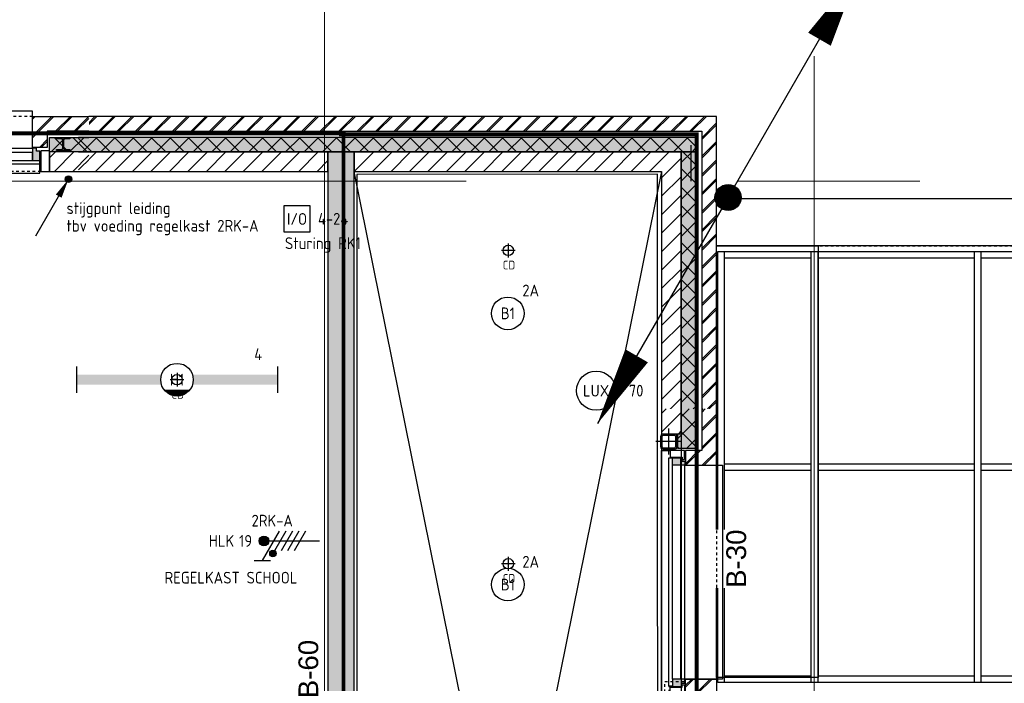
# Model space of a CAD drawing. Header units: millimetres. Extents: x -38032 to 104346, y -31182 to 78566.
# Tile 104 of 213: x 14525 to 22064, y 42548 to 47630. Entities that reach past the tile are written whole.
import ezdxf
from ezdxf.enums import TextEntityAlignment as Align

# ---------------------------------------------------------------- set-up
doc = ezdxf.new("R2010")
doc.units = ezdxf.units.MM
doc.header["$LTSCALE"] = 100
doc.set_wipeout_variables(frame=1)
for name, pattern in [('HIDDEN', [9.525, 6.35, -3.175]), ('HIDDEN2', [4.7625, 3.175, -1.5875]), ('STYLE_01', [0.41664, 0.20828, -0.20836]), ('STYLE_11', [5, 3.888855, -0.416718, 0.277786, -0.416641])]:
    doc.linetypes.add(name, pattern=pattern)
for name, color, linetype in [('AL$1A---_ALGEMEEN', 8, 'Continuous'), ('AL------_MAATV', 200, 'Continuous'), ('AL------_SPARING', 2, 'Continuous'), ('AM$1A---_ARCERING', 8, 'Continuous'), ('AT$1A---_TEKST100', 8, 'Continuous'), ('BOUWKUNDIG', 8, 'Continuous'), ('brandscheiding', 5, 'HIDDEN'), ('EB6511--_ATTRIB', 2, 'Continuous'), ('EL6112--', 3, 'Continuous'), ('EL6121--', 3, 'Continuous'), ('EL6221--', 3, 'Continuous'), ('EL6311--', 3, 'Continuous'), ('EL6311--_meetgegevens LUX-waarden', 3, 'Continuous'), ('EL6511--', 3, 'Continuous'), ('Zonwering', 3, 'Continuous')]:
    doc.layers.add(name, color=color, linetype=linetype)
doc.layers.add('stramien', color=1, linetype='Continuous', lineweight=9)
doc.styles.add('Arial', font='ARIAL.TTF')
doc.styles.add('BURO-018', font='iso.shx', dxfattribs={"height": 90})
doc.styles.add('NORATT', font='isocp.shx')
doc.styles.get("Standard").update_dxf_attribs({"font": 'iso.shx'})
pattern_1 = [(45, (-987935.49, -175784.82), (70.710678, -70.710678), [])]
pattern_2 = [(135, (-987935.49, -175784.82), (70.710678, 70.710678), []), (45, (-987636.15, -176084.16), (70.710678, -70.710678), [])]
pattern_3 = [(135, (0, 0), (70.7107, 70.7107), []), (45, (299.34, -299.34), (70.7107, -70.7107), [])]
pattern_4 = [(45, (0, 0), (70.7107, -70.7107), []), (45, (7.07, -7.07), (70.7107, -70.7107), [])]
pattern_5 = [(45, (0, 0), (70.7107, -70.7107), [])]

# ---------------------------------------------------------------- blocks, each defined once
blk = doc.blocks.new('E00082')
at = {"color": 0, "linetype": 'Continuous'}
for p, q in [((-3, 10.98), (-3, 8.48)), ((-3, 9.73), (1.5, 7.13)), ((0, 9.5), (0, 1)), ((1.5, 6.13), (-1.5, 7.87)), ((1.5, 5.13), (-1.5, 6.87)), ((1.5, 4.13), (-1.5, 5.87)), ((1.5, 3.13), (-1.5, 4.87))]:
    blk.add_line(p, q, dxfattribs=at)
at = {"color": 0, "const_width": 0.75}
blk.add_lwpolyline([(-0.38, 9.5, 1), (0.38, 9.5, 1)], format="xyb", close=True, dxfattribs=at)
at = {"color": 0, "linetype": 'Continuous', "const_width": 0.5}
blk.add_lwpolyline([(-1.68, 8.12, 1), (-2.18, 8.12, 1)], format="xyb", close=True, dxfattribs=at)
at = {"color": 0, "linetype": 'Continuous'}
for centre, radius in [((0, 9.5), 0.75), ((-1.93, 8.12), 0.5)]:
    blk.add_circle(centre, radius, dxfattribs=at)
at = {"color": 0, "linetype": 'Continuous', "style": 'BURO-018'}
for tag, p in [('E_GKAST', (0, 16)), ('E_GROEP', (0, 13)), ('E_SGROEP', (4.5, 13))]:
    blk.add_attdef(tag, text='', height=1.8, dxfattribs=at).set_placement(p, align=Align.MIDDLE)
at = {"color": 0, "linetype": 'Continuous', "style": 'BURO-018', "flags": 1}
for tag, p in [('E_VERMCODE', (13, 13)), ('E_MATCODE', (0, 0))]:
    blk.add_attdef(tag, text='', height=1.8, dxfattribs=at).set_placement(p, align=Align.MIDDLE)
blk = doc.blocks.new('1115B6WD')
at = {"color": 0, "linetype": 'Continuous'}
for p, q in [((1.88, -1.65), (-1.88, -1.65)), ((1.68, -1.85), (-1.68, -1.85)), ((1.43, -2.05), (-1.43, -2.05)), ((1.09, -2.25), (-1.09, -2.25)), ((0.5, -2.45), (-0.5, -2.45))]:
    blk.add_line(p, q, dxfattribs=at)
blk = doc.blocks.new('1115B61540-WD2')
at = {"color": 0}
for p, q in [((-15.4, 2), (-15.4, -2)), ((15.4, 2), (15.4, -2))]:
    blk.add_line(p, q, dxfattribs=at)
at = {"color": 0, "linetype": 'Continuous'}
blk.add_circle((0, 0), 2.5, dxfattribs=at)
at = {"color": 0}
for points in [[(-2.5, 0.75), (-15.4, 0.75), (-2.5, -0.75), (-15.4, -0.75)], [(2.5, 0.75), (15.4, 0.75), (2.5, -0.75), (15.4, -0.75)]]:
    blk.add_solid(points, dxfattribs=at)
at = {"color": 0, "zscale": 100}
blk.add_blockref('1115B6WD', (0, 0), dxfattribs=at)
at = {"color": 0, "linetype": 'Continuous', "style": 'BURO-018'}
for tag, p in [('E_GKAST', (0, 8)), ('E_GROEP', (0, 5)), ('E_SGROEP', (4.5, 5)), ('E_ARMCODE', (0, 0)), ('E_SLET', (4.5, -3))]:
    blk.add_attdef(tag, text='', height=1.8, dxfattribs=at).set_placement(p, align=Align.MIDDLE)
blk = doc.blocks.new('E00170')
at = {"color": 0, "linetype": 'Continuous'}
for q in [(5, 8.66), (-5, -8.66)]:
    blk.add_line((0, 0), q, dxfattribs=at)
for points in [[(5, 8.66, 0, 1, 0), (3.5, 6.062, 1, 1, 0)], [(-5, -8.66, 0, 1, 0), (-3.5, -6.062, 1, 1, 0)]]:
    blk.add_lwpolyline(points, format="xyseb", dxfattribs=at)
at = {"color": 0, "const_width": 0.5}
blk.add_lwpolyline([(-0.25, 0, 1), (0.25, 0, 1)], format="xyb", close=True, dxfattribs=at)
at = {"color": 0, "linetype": 'Continuous'}
blk.add_circle((0, 0), 0.5, dxfattribs=at)
blk = doc.blocks.new('Centraaldoos')
at = {"color": 1, "linetype": 'Continuous'}
for p, q in [((-2, 0), (2, 0)), ((0, -2), (0, 2))]:
    blk.add_line(p, q, dxfattribs=at)
at = {"color": 0, "linetype": 'Continuous'}
blk.add_circle((0, 0), 1.5, dxfattribs=at)
at = {"color": 0, "linetype": 'Continuous', "style": 'BURO-018'}
blk.add_attdef('AL_POSNR', text='', height=1.8, dxfattribs=at).set_placement((0, 3), align=Align.CENTER)
at = {"color": 0, "linetype": 'Continuous', "style": 'BURO-018', "flags": 1}
blk.add_attdef('AL_OMS', (0, 0), '', height=1.8, dxfattribs=at)
at = {"layer": 'AL------_MAATV', "style": 'BURO-018'}
blk.add_text('CD', height=2.531, rotation=180, dxfattribs=at).set_placement((1.61, 5.48))
blk = doc.blocks.new('E00427')
at = {"color": 0, "linetype": 'Continuous'}
blk.add_line((-5, -8.66), (0, 0), dxfattribs=at)
blk.add_lwpolyline([(0, 0, 0, 1, 0), (-1.5, -2.6, 1, 1, 0)], format="xyseb", dxfattribs=at)
at = {"color": 0, "const_width": 0.5}
blk.add_lwpolyline([(-0.25, 0, 1), (0.25, 0, 1)], format="xyb", close=True, dxfattribs=at)
at = {"color": 0, "linetype": 'Continuous'}
blk.add_circle((0, 0), 0.5, dxfattribs=at)
blk = doc.blocks.new('1115B3A')
at = {"color": 0, "linetype": 'Continuous'}
blk.add_circle((0, 0), 2.5, dxfattribs=at)
at = {"color": 0, "linetype": 'Continuous', "style": 'BURO-018'}
for tag, p in [('E_GKAST', (0, 8)), ('E_GROEP', (0, 5)), ('E_SGROEP', (4.5, 5)), ('E_ARMCODE', (0, 0)), ('E_SLET', (4.5, -1))]:
    blk.add_attdef(tag, text='', height=1.8, dxfattribs=at).set_placement(p, align=Align.MIDDLE)
blk = doc.blocks.new('Group-16')
at = {"layer": 'AL$1A---_ALGEMEEN', "color": 0}
for p, q in [((-36920, 6250.3), (-39276, 17895)), ((-36921, 17895), (-39276, 6271))]:
    blk.add_line(p, q, dxfattribs=at)
blk.add_lwpolyline([(-39276, 17895), (-36921, 17895), (-36921, 6271), (-39276, 6271)], close=True, dxfattribs=at)
blk = doc.blocks.new('Group-38')
at = {"color": 0}
for points in [[(-36491, 17280), (-13180, 17280), (-13180, 17230), (-36491, 17230)], [(-36441, 15655), (-13230, 15655), (-13230, 15605), (-36441, 15605)], [(-36491, 14030), (-13180, 14030), (-13180, 13980), (-36491, 13980)]]:
    blk.add_wipeout(points, dxfattribs=at).dxf.layer = 'AL$1A---_ALGEMEEN'
at = {"layer": 'AL$1A---_ALGEMEEN', "color": 0}
for points in [[(-36491, 17280), (-13180, 17280), (-13180, 17230), (-36491, 17230)], [(-36441, 15655), (-13230, 15655), (-13230, 15605), (-36441, 15605)], [(-36491, 14030), (-13180, 14030), (-13180, 13980), (-36491, 13980)]]:
    blk.add_lwpolyline(points, close=True, dxfattribs=at)
at = {"color": 0}
for points in [[(-36491, 17280), (-36441, 17280), (-36441, 13980), (-36491, 13980)], [(-35776, 17280), (-35726, 17280), (-35726, 13980), (-35776, 13980)], [(-34526, 17280), (-34476, 17280), (-34476, 13980), (-34526, 13980)]]:
    blk.add_wipeout(points, dxfattribs=at).dxf.layer = 'AL$1A---_ALGEMEEN'
at = {"layer": 'AL$1A---_ALGEMEEN', "color": 0}
for points in [[(-36491, 17280), (-36441, 17280), (-36441, 13980), (-36491, 13980)], [(-35776, 17280), (-35726, 17280), (-35726, 13980), (-35776, 13980)], [(-34526, 17280), (-34476, 17280), (-34476, 13980), (-34526, 13980)]]:
    blk.add_lwpolyline(points, close=True, dxfattribs=at)
blk = doc.blocks.new('Group-42')
at = {"layer": 'AL$1A---_ALGEMEEN', "color": 0, "linetype": 'STYLE_01'}
blk.add_lwpolyline([(-36501, 17325), (17499, 17325), (17499, -2675), (-36501, -2675)], close=True, dxfattribs=at)
at = {"layer": 'AL$1A---_ALGEMEEN', "color": 0}
blk.add_blockref('Group-38', (0, 0), dxfattribs=at)
blk = doc.blocks.new('65-B60')
at = {"layer": 'AT$1A---_TEKST100', "insert": (-215.5, 80.6), "char_height": 151.525, "attachment_point": 1, "line_spacing_factor": 0.967741, "style": 'Arial'}
blk.add_mtext('{\\C256;\\lB-60}', dxfattribs=at)
blk = doc.blocks.new('txt- B-30')
at = {"color": 0}
blk.add_wipeout([(-223.5, -118.5), (223.5, -118.5), (223.5, 124.9), (-223.5, 124.9)], dxfattribs=at).dxf.layer = 'AL$1A---_ALGEMEEN'
at = {"layer": 'AT$1A---_TEKST100', "insert": (0, -112.2), "char_height": 151.525, "attachment_point": 8, "line_spacing_factor": 0.967741, "style": 'Arial'}
blk.add_mtext('{\\C256;\\lB-30}', dxfattribs=at)
blk = doc.blocks.new('st.k-120x120')
at = {"layer": 'AM$1A---_ARCERING', "linetype": 'Continuous', "lineweight": 0}
h = blk.add_hatch(color=256, dxfattribs=at)
edge = h.paths.add_edge_path()
edge.add_line((-40, -60), (40, -60))
edge.add_arc((40, -40), 20, 270, 360)
edge.add_line((60, -40), (60, 40))
edge.add_arc((40, 40), 20, 0, 90)
edge.add_line((40, 60), (-40, 60))
edge.add_arc((-40, 40), 20, 90, 180)
edge.add_line((-60, 40), (-60, -40))
edge.add_arc((-40, -40), 20, 180, 270)
edge = h.paths.add_edge_path(flags=16)
edge.add_line((-40, -50), (40, -50))
edge.add_arc((40, -40), 10, 270, 360)
edge.add_line((50, -40), (50, 40))
edge.add_arc((40, 40), 10, 0, 90)
edge.add_line((40, 50), (-40, 50))
edge.add_arc((-40, 40), 10, 90, 180)
edge.add_line((-50, 40), (-50, -40))
edge.add_arc((-40, -40), 10, 180, 270)
at = {"layer": 'AL$1A---_ALGEMEEN', "color": 0}
for p, q in [((0, 100), (0, -100)), ((-100, 0), (100, 0))]:
    blk.add_line(p, q, dxfattribs=at)
at = {"layer": 'AL$1A---_ALGEMEEN', "color": 0, "flags": 128}
blk.add_lwpolyline([(-40, -60), (40, -60, 0.414214), (60, -40), (60, 40, 0.414214), (40, 60), (-40, 60, 0.414214), (-60, 40), (-60, -40, 0.414214), (-40, -60, 0.414214)], format="xyb", dxfattribs=at)
blk.add_lwpolyline([(-40, -50), (40, -50, 0.414214), (50, -40), (50, 40, 0.414214), (40, 50), (-40, 50, 0.414214), (-50, 40), (-50, -40, 0.414214)], format="xyb", close=True, dxfattribs=at)
blk = doc.blocks.new('zijdetail kozijn midden')
at = {"color": 0}
blk.add_wipeout([(113, -117), (63, -117), (63, -25), (44, -25), (44, -7), (113, -7), (113, -25), (113, -57), (113, -71.9)], dxfattribs=at).dxf.layer = 'AL$1A---_ALGEMEEN'
at = {"layer": 'AM$1A---_ARCERING', "linetype": 'Continuous', "lineweight": 0}
blk.add_hatch(color=256, dxfattribs=at).paths.add_polyline_path([(54.2, -100), (54.2, -128), (56, -128), (56, -28), (31, -28), (31, -5), (0, -5), (0, -100), (22, -100)])
at = {"layer": 'AL$1A---_ALGEMEEN', "color": 0}
for points in [[(54.2, -100), (54.2, -128), (56, -128), (56, -28), (31, -28), (31, -5), (0, -5), (0, -100), (22, -100)], [(113, -117), (63, -117), (63, -25), (44, -25), (44, -7), (113, -7), (113, -25), (113, -57), (113, -71.9)]]:
    blk.add_lwpolyline(points, close=True, dxfattribs=at)
blk = doc.blocks.new('31x_alu-1e-mk125a-p')
at = {"layer": 'AM$1A---_ARCERING', "linetype": 'Continuous', "lineweight": 0}
for points in [[(-160, 1767), (-270, 1767), (-295, 1767), (-295, 1878.5), (-270, 1878.5), (-270, 2068.5), (-160, 2068.5)], [(-270, -241.5), (-295, -241.5), (-295, -130), (-270, -130), (-160, -130), (-160, -431.5), (-270, -431.5)]]:
    blk.add_hatch(color=256, dxfattribs=at).paths.add_polyline_path(points)
at = {"layer": 'AM$1A---_ARCERING', "linetype": 'Continuous', "lineweight": 5}
h = blk.add_hatch(dxfattribs=at)
h.set_pattern_fill('ISOLATIE', color=256, style=0, pattern_type=2)
h.set_pattern_definition(pattern_3)
h.paths.add_polyline_path([(-160, 1767), (-270, 1767), (-295, 1767), (-295, 1878.5), (-270, 1878.5), (-270, 2068.5), (-160, 2068.5)])
h = blk.add_hatch(dxfattribs=at)
h.set_pattern_fill('ISOLATIE', color=256, style=0, pattern_type=2)
h.set_pattern_definition(pattern_3)
h.paths.add_polyline_path([(-270, -241.5), (-295, -241.5), (-295, -130), (-270, -130), (-160, -130), (-160, -431.5), (-270, -431.5)])
at = {"layer": 'AL$1A---_ALGEMEEN', "color": 0}
for p, q in [((-160, 2068.5), (-160, 1767)), ((-420, -113), (-420, 1750)), ((-420, 1750), (-355, 1750)), ((-355, -113), (-420, -113)), ((-270, -431.5), (-270, -241.5))]:
    blk.add_line(p, q, dxfattribs=at)
at = {"layer": 'AL$1A---_ALGEMEEN', "color": 0, "flags": 128}
for points in [[(-160, 1767), (-270, 1767), (-295, 1767), (-295, 1878.5), (-270, 1878.5), (-270, 2068.5)], [(-270, -241.5), (-295, -241.5), (-295, -130), (-270, -130), (-160, -130), (-160, -431.5)]]:
    blk.add_lwpolyline(points, dxfattribs=at)
at = {"layer": 'AL$1A---_ALGEMEEN', "color": 0}
for points in [[(-276, 1705), (-276, 0), (-338, 0), (-338, 1705)], [(-243, 1637), (45, 1637), (45, 0), (-243, 0)]]:
    blk.add_lwpolyline(points, close=True, dxfattribs=at)
at = {"color": 0}
for points in [[(-238, 1637), (0, 1637), (0, 2068.5), (-113, 2068.5), (-113, 1750), (-238, 1750)], [(-238, 0), (0, 0), (0, -431.5), (-113, -431.5), (-113, -113), (-238, -113)]]:
    blk.add_wipeout(points, dxfattribs=at).dxf.layer = 'AL$1A---_ALGEMEEN'
at = {"layer": 'AM$1A---_ARCERING', "linetype": 'Continuous', "lineweight": 5}
h = blk.add_hatch(dxfattribs=at)
h.set_pattern_fill('BAKSTEEN', color=256, style=0, pattern_type=2)
h.set_pattern_definition(pattern_4)
h.paths.add_polyline_path([(-238, 1637), (0, 1637), (0, 2068.5), (-113, 2068.5), (-113, 1750), (-238, 1750)])
h = blk.add_hatch(dxfattribs=at)
h.set_pattern_fill('BAKSTEEN', color=256, style=0, pattern_type=2)
h.set_pattern_definition(pattern_4)
h.paths.add_polyline_path([(-238, 0), (0, 0), (0, -431.5), (-113, -431.5), (-113, -113), (-238, -113)])
at = {"layer": 'AL$1A---_ALGEMEEN', "color": 0, "linetype": 'STYLE_01'}
blk.add_line((0, 1637), (0, 0), dxfattribs=at)
at = {"layer": 'AL$1A---_ALGEMEEN', "color": 0, "flags": 128}
for points in [[(-238, 1637), (0, 1637), (0, 2068.5)], [(-113, 2068.5), (-113, 1750), (-238, 1750), (-238, 1637)], [(-238, 0), (0, 0), (0, -431.5)], [(-113, -431.5), (-113, -113), (-238, -113), (-238, 0)]]:
    blk.add_lwpolyline(points, dxfattribs=at)
at = {"color": 0}
for points in [[(-270, 1878.5), (-270, 2068.5), (-420, 2068.5), (-420, 1878.5)], [(-270, -241.5), (-270, -431.5), (-420, -431.5), (-420, -241.5)]]:
    blk.add_wipeout(points, dxfattribs=at).dxf.layer = 'AL$1A---_ALGEMEEN'
at = {"layer": 'AM$1A---_ARCERING', "linetype": 'Continuous', "lineweight": 5}
h = blk.add_hatch(dxfattribs=at)
h.set_pattern_fill('KALKZANDSTEEN', color=256, style=0, pattern_type=2)
h.set_pattern_definition(pattern_5)
h.paths.add_polyline_path([(-270, 1878.5), (-270, 2068.5), (-420, 2068.5), (-420, 1878.5)])
h = blk.add_hatch(dxfattribs=at)
h.set_pattern_fill('KALKZANDSTEEN', color=256, style=0, pattern_type=2)
h.set_pattern_definition(pattern_5)
h.paths.add_polyline_path([(-270, -241.5), (-270, -431.5), (-420, -431.5), (-420, -241.5)])
at = {"layer": 'AL$1A---_ALGEMEEN', "color": 0}
for p, q in [((-270, 1878.5), (-270, 2068.5)), ((-270, -241.5), (-270, -431.5))]:
    blk.add_line(p, q, dxfattribs=at)
at = {"layer": 'AL$1A---_ALGEMEEN', "color": 0, "flags": 128}
for points in [[(-420, 2068.5), (-420, 1878.5), (-270, 1878.5)], [(-420, -431.5), (-420, -241.5), (-270, -241.5)]]:
    blk.add_lwpolyline(points, dxfattribs=at)
at = {"layer": 'AL$1A---_ALGEMEEN', "color": 0, "xscale": -1, "rotation": 270}
blk.add_blockref('st.k-120x120', (-365, 1818.5), dxfattribs=at)
at = {"layer": 'AL$1A---_ALGEMEEN', "color": 0, "rotation": 270}
blk.add_blockref('st.k-120x120', (-365, -181.5), dxfattribs=at)
blk.add_blockref('zijdetail kozijn midden', (-238, 0), dxfattribs=at)
at = {"layer": 'AL$1A---_ALGEMEEN', "color": 0}
for p, q in [((-366, -54.2), (-366, 1691.2)), ((-243, 0), (-243, 1637))]:
    blk.add_line(p, q, dxfattribs=at)
at = {"layer": 'AL$1A---_ALGEMEEN', "color": 0, "xscale": -1, "rotation": 270}
blk.add_blockref('zijdetail kozijn midden', (-238, 1637), dxfattribs=at)
at = {"layer": 'AL$1A---_ALGEMEEN', "color": 0}
blk.add_line((-270, 2068.5), (-270, -431.5), dxfattribs=at)
blk = doc.blocks.new('zijdetail kozijn 2kops')
at = {"color": 0}
blk.add_wipeout([(-63, 420), (-130, 420), (-130, 262), (-63, 262)], dxfattribs=at).dxf.layer = 'AL$1A---_ALGEMEEN'
at = {"layer": 'AM$1A---_ARCERING', "linetype": 'Continuous', "lineweight": 0}
blk.add_hatch(color=256, dxfattribs=at).paths.add_polyline_path([(-54.2, 338), (-54.2, 366), (-56, 366), (-56, 266), (-31, 266), (-31, 243), (0, 243), (0, 338), (-22, 338)])
at = {"layer": 'AL$1A---_ALGEMEEN', "color": 0}
for points in [[(-63, 420), (-130, 420), (-130, 262), (-63, 262)], [(-54.2, 338), (-54.2, 366), (-56, 366), (-56, 266), (-31, 266), (-31, 243), (0, 243), (0, 338), (-22, 338)]]:
    blk.add_lwpolyline(points, close=True, dxfattribs=at)
blk = doc.blocks.new('HEA 100')
at = {"layer": 'AM$1A---_ARCERING', "linetype": 'Continuous', "lineweight": 0}
h = blk.add_hatch(color=256, dxfattribs=at)
edge = h.paths.add_edge_path()
edge.add_arc((14.5, -28), 12, 180, 270)
edge.add_line((14.5, -40), (50, -40))
edge.add_line((50, -40), (50, -48))
edge.add_line((50, -48), (-50, -48))
edge.add_line((-50, -48), (-50, -40))
edge.add_line((-50, -40), (-14.5, -40))
edge.add_arc((-14.5, -28), 12, 270, 360)
edge.add_line((-2.5, -28), (-2.5, 28))
edge.add_arc((-14.5, 28), 12, 0, 90)
edge.add_line((-14.5, 40), (-50, 40))
edge.add_line((-50, 40), (-50, 48))
edge.add_line((-50, 48), (50, 48))
edge.add_line((50, 48), (50, 40))
edge.add_line((50, 40), (14.5, 40))
edge.add_arc((14.5, 28), 12, 90, 180)
edge.add_line((2.5, 28), (2.5, -28))
at = {"layer": 'AL$1A---_ALGEMEEN', "color": 0, "flags": 128}
blk.add_lwpolyline([(2.5, -28, 0.414214), (14.5, -40), (50, -40), (50, -48), (-50, -48), (-50, -40), (-14.5, -40, 0.414214), (-2.5, -28), (-2.5, 28, 0.414214), (-14.5, 40), (-50, 40), (-50, 48), (50, 48), (50, 40), (14.5, 40, 0.414214), (2.5, 28)], format="xyb", close=True, dxfattribs=at)
blk = doc.blocks.new('31x_alu-2e-mk106a1-p')
at = {"layer": 'AM$1A---_ARCERING', "linetype": 'Continuous', "lineweight": 0}
for points in [[(-270, 1767), (-160, 1767), (-160, 2068.5), (-270, 2068.5)], [(-270, -130), (-160, -130), (-160, -431.5), (-270, -431.5)]]:
    blk.add_hatch(color=256, dxfattribs=at).paths.add_polyline_path(points)
at = {"layer": 'AM$1A---_ARCERING', "linetype": 'Continuous', "lineweight": 5}
h = blk.add_hatch(dxfattribs=at)
h.set_pattern_fill('ISOLATIE', color=256, style=0, pattern_type=2)
h.set_pattern_definition(pattern_3)
h.paths.add_polyline_path([(-270, 1767), (-160, 1767), (-160, 2068.5), (-270, 2068.5)])
h = blk.add_hatch(dxfattribs=at)
h.set_pattern_fill('ISOLATIE', color=256, style=0, pattern_type=2)
h.set_pattern_definition(pattern_3)
h.paths.add_polyline_path([(-270, -130), (-160, -130), (-160, -431.5), (-270, -431.5)])
at = {"layer": 'AL$1A---_ALGEMEEN', "color": 0}
for p, q in [((-270, 2068.5), (-270, 1767)), ((-270, -431.5), (-270, -130))]:
    blk.add_line(p, q, dxfattribs=at)
at = {"layer": 'AL$1A---_ALGEMEEN', "color": 0, "linetype": 'STYLE_01'}
blk.add_line((0, 1637), (0, 0), dxfattribs=at)
at = {"layer": 'AL$1A---_ALGEMEEN', "color": 0, "flags": 128}
for points in [[(-270, 1767), (-160, 1767), (-160, 2068.5)], [(-270, -130), (-160, -130), (-160, -431.5)]]:
    blk.add_lwpolyline(points, dxfattribs=at)
at = {"color": 0}
blk.add_wipeout([(-276, 1637), (-276, 0), (-338, 0), (-338, 1637)], dxfattribs=at).dxf.layer = 'AL$1A---_ALGEMEEN'
at = {"layer": 'AL$1A---_ALGEMEEN', "color": 0}
blk.add_lwpolyline([(-276, 1637), (-276, 0), (-338, 0), (-338, 1637)], close=True, dxfattribs=at)
at = {"layer": 'AL$1A---_ALGEMEEN', "color": 0, "xscale": -1, "rotation": 90}
blk.add_blockref('zijdetail kozijn 2kops', (0, 1637), dxfattribs=at)
at = {"layer": 'AL$1A---_ALGEMEEN', "color": 0, "linetype": 'STYLE_01'}
blk.add_line((-420, 1700), (-420, -63), dxfattribs=at)
at = {"layer": 'AL$1A---_ALGEMEEN', "color": 0}
for points in [[(-435, 1693), (-366, 1693), (-366, -56), (-435, -56)], [(-243, 1637), (40, 1637), (40, 0), (-243, 0)]]:
    blk.add_lwpolyline(points, close=True, dxfattribs=at)
at = {"color": 0}
for points in [[(-238, 1750), (-238, 1637), (0, 1637), (0, 2068.5), (-113, 2068.5), (-113, 1750)], [(-238, -113), (-238, 0), (0, 0), (0, -431.5), (-113, -431.5), (-113, -113)]]:
    blk.add_wipeout(points, dxfattribs=at).dxf.layer = 'AL$1A---_ALGEMEEN'
at = {"layer": 'AM$1A---_ARCERING', "linetype": 'Continuous', "lineweight": 5}
h = blk.add_hatch(dxfattribs=at)
h.set_pattern_fill('BAKSTEEN', color=256, style=0, pattern_type=2)
h.set_pattern_definition(pattern_4)
h.paths.add_polyline_path([(-238, 1750), (-238, 1637), (0, 1637), (0, 2068.5), (-113, 2068.5), (-113, 1750)])
h = blk.add_hatch(dxfattribs=at)
h.set_pattern_fill('BAKSTEEN', color=256, style=0, pattern_type=2)
h.set_pattern_definition(pattern_4)
h.paths.add_polyline_path([(-238, -113), (-238, 0), (0, 0), (0, -431.5), (-113, -431.5), (-113, -113)])
at = {"layer": 'AL$1A---_ALGEMEEN', "color": 0, "flags": 128}
for points in [[(-238, 1750), (-238, 1637), (0, 1637), (0, 2068.5)], [(-113, 2068.5), (-113, 1750), (-238, 1750)], [(-238, -113), (-238, 0), (0, 0), (0, -431.5)], [(-113, -431.5), (-113, -113), (-238, -113)]]:
    blk.add_lwpolyline(points, dxfattribs=at)
at = {"layer": 'AL$1A---_ALGEMEEN', "color": 0, "xscale": -1, "rotation": 90}
blk.add_blockref('HEA 100', (-212, 1872), dxfattribs=at)
at = {"layer": 'AL$1A---_ALGEMEEN', "color": 0, "rotation": 90}
blk.add_blockref('HEA 100', (-212, -235), dxfattribs=at)
at = {"color": 0}
for points in [[(-420, 2068.5), (-270, 2068.5), (-270, 2003.6), (-270, 1767), (-420, 1767), (-420, 1969.8)], [(-420, -431.5), (-270, -431.5), (-270, -366.6), (-270, -130), (-420, -130), (-420, -332.8)]]:
    blk.add_wipeout(points, dxfattribs=at).dxf.layer = 'AL$1A---_ALGEMEEN'
at = {"layer": 'AM$1A---_ARCERING', "linetype": 'Continuous', "lineweight": 5}
h = blk.add_hatch(dxfattribs=at)
h.set_pattern_fill('KALKZANDSTEEN', color=256, style=0, pattern_type=2)
h.set_pattern_definition(pattern_5)
h.paths.add_polyline_path([(-420, 2068.5), (-270, 2068.5), (-270, 2003.6), (-270, 1767), (-420, 1767), (-420, 1969.8)])
h = blk.add_hatch(dxfattribs=at)
h.set_pattern_fill('KALKZANDSTEEN', color=256, style=0, pattern_type=2)
h.set_pattern_definition(pattern_5)
h.paths.add_polyline_path([(-420, -431.5), (-270, -431.5), (-270, -366.6), (-270, -130), (-420, -130), (-420, -332.8)])
at = {"layer": 'AL$1A---_ALGEMEEN', "color": 0, "flags": 128}
for points in [[(-270, 2068.5), (-270, 2003.6), (-270, 1767), (-420, 1767), (-420, 1969.8), (-420, 2068.5)], [(-270, -431.5), (-270, -366.6), (-270, -130), (-420, -130), (-420, -332.8), (-420, -431.5)]]:
    blk.add_lwpolyline(points, dxfattribs=at)
at = {"layer": 'AL$1A---_ALGEMEEN', "color": 0, "rotation": 90}
blk.add_blockref('zijdetail kozijn 2kops', (0, 0), dxfattribs=at)
blk = doc.blocks.new('31x_alu-2e-mk106a4-p')
at = {"layer": 'AM$1A---_ARCERING', "linetype": 'Continuous', "lineweight": 0}
blk.add_hatch(color=256, dxfattribs=at).paths.add_polyline_path([(-270, 2068.5), (-160, 2068.5), (-160, 1767), (-270, 1767)])
at = {"layer": 'AM$1A---_ARCERING', "linetype": 'Continuous', "lineweight": 5}
h = blk.add_hatch(dxfattribs=at)
h.set_pattern_fill('ISOLATIE', color=256, style=0, pattern_type=2)
h.set_pattern_definition(pattern_3)
h.paths.add_polyline_path([(-270, 2068.5), (-160, 2068.5), (-160, 1767), (-270, 1767)])
at = {"layer": 'AL$1A---_ALGEMEEN', "color": 0, "linetype": 'STYLE_01'}
blk.add_line((0, 1637), (0, 0), dxfattribs=at)
at = {"layer": 'AL$1A---_ALGEMEEN', "color": 0, "flags": 128}
blk.add_lwpolyline([(-160, 2068.5), (-160, 1767), (-270, 1767), (-270, 2068.5)], dxfattribs=at)
at = {"color": 0}
blk.add_wipeout([(-276, 1683), (-276, 0), (-338, 0), (-338, 1683)], dxfattribs=at).dxf.layer = 'AL$1A---_ALGEMEEN'
at = {"layer": 'AL$1A---_ALGEMEEN', "color": 0}
blk.add_lwpolyline([(-276, 1683), (-276, 0), (-338, 0), (-338, 1683)], close=True, dxfattribs=at)
at = {"layer": 'AL$1A---_ALGEMEEN', "color": 0, "rotation": 90}
blk.add_blockref('zijdetail kozijn 2kops', (0, 0), dxfattribs=at)
at = {"layer": 'AM$1A---_ARCERING', "linetype": 'Continuous', "lineweight": 0}
blk.add_hatch(color=256, dxfattribs=at).paths.add_polyline_path([(-270, -130), (-160, -130), (-160, -431.5), (-270, -431.5)])
at = {"layer": 'AM$1A---_ARCERING', "linetype": 'Continuous', "lineweight": 5}
h = blk.add_hatch(dxfattribs=at)
h.set_pattern_fill('ISOLATIE', color=256, style=0, pattern_type=2)
h.set_pattern_definition(pattern_3)
h.paths.add_polyline_path([(-270, -130), (-160, -130), (-160, -431.5), (-270, -431.5)])
at = {"layer": 'AL$1A---_ALGEMEEN', "color": 0, "linetype": 'STYLE_01'}
blk.add_line((-420, 1700), (-420, -63), dxfattribs=at)
at = {"layer": 'AL$1A---_ALGEMEEN', "color": 0}
blk.add_line((-270, -431.5), (-270, -130), dxfattribs=at)
for points in [[(-435, 1693), (-366, 1693), (-366, -56), (-435, -56)], [(-243, 1637), (40, 1637), (40, 0), (-243, 0)]]:
    blk.add_lwpolyline(points, close=True, dxfattribs=at)
at = {"layer": 'AL$1A---_ALGEMEEN', "color": 0, "flags": 128}
blk.add_lwpolyline([(-270, -130), (-160, -130), (-160, -431.5)], dxfattribs=at)
at = {"color": 0}
for points in [[(-238, 1750), (-238, 1637), (0, 1637), (0, 2068.5), (-113, 2068.5), (-113, 1750)], [(-238, -113), (-238, 0), (0, 0), (0, -431.5), (-113, -431.5), (-113, -113)]]:
    blk.add_wipeout(points, dxfattribs=at).dxf.layer = 'AL$1A---_ALGEMEEN'
at = {"layer": 'AM$1A---_ARCERING', "linetype": 'Continuous', "lineweight": 5}
h = blk.add_hatch(dxfattribs=at)
h.set_pattern_fill('BAKSTEEN', color=256, style=0, pattern_type=2)
h.set_pattern_definition(pattern_4)
h.paths.add_polyline_path([(-238, 1750), (-238, 1637), (0, 1637), (0, 2068.5), (-113, 2068.5), (-113, 1750)])
h = blk.add_hatch(dxfattribs=at)
h.set_pattern_fill('BAKSTEEN', color=256, style=0, pattern_type=2)
h.set_pattern_definition(pattern_4)
h.paths.add_polyline_path([(-238, -113), (-238, 0), (0, 0), (0, -431.5), (-113, -431.5), (-113, -113)])
at = {"layer": 'AL$1A---_ALGEMEEN', "color": 0, "flags": 128}
for points in [[(-238, 1750), (-238, 1637), (0, 1637), (0, 2068.5)], [(-113, 2068.5), (-113, 1750), (-238, 1750)], [(-238, -113), (-238, 0), (0, 0), (0, -431.5)], [(-113, -431.5), (-113, -113), (-238, -113)]]:
    blk.add_lwpolyline(points, dxfattribs=at)
at = {"layer": 'AL$1A---_ALGEMEEN', "color": 0, "xscale": -1, "rotation": 90}
blk.add_blockref('HEA 100', (-212, 1872), dxfattribs=at)
at = {"color": 0}
for points in [[(-420, 2068.5), (-270, 2068.5), (-270, 2003.6), (-270, 1767), (-420, 1767), (-420, 1969.8)], [(-420, -431.5), (-270, -431.5), (-270, -366.6), (-270, -130), (-420, -130), (-420, -332.8)]]:
    blk.add_wipeout(points, dxfattribs=at).dxf.layer = 'AL$1A---_ALGEMEEN'
at = {"layer": 'AM$1A---_ARCERING', "linetype": 'Continuous', "lineweight": 5}
h = blk.add_hatch(dxfattribs=at)
h.set_pattern_fill('KALKZANDSTEEN', color=256, style=0, pattern_type=2)
h.set_pattern_definition(pattern_5)
h.paths.add_polyline_path([(-420, 2068.5), (-270, 2068.5), (-270, 2003.6), (-270, 1767), (-420, 1767), (-420, 1969.8)])
h = blk.add_hatch(dxfattribs=at)
h.set_pattern_fill('KALKZANDSTEEN', color=256, style=0, pattern_type=2)
h.set_pattern_definition(pattern_5)
h.paths.add_polyline_path([(-420, -431.5), (-270, -431.5), (-270, -366.6), (-270, -130), (-420, -130), (-420, -332.8)])
at = {"layer": 'AL$1A---_ALGEMEEN', "color": 0, "flags": 128}
for points in [[(-270, 2068.5), (-270, 2003.6), (-270, 1767), (-420, 1767), (-420, 1969.8), (-420, 2068.5)], [(-270, -431.5), (-270, -366.6), (-270, -130), (-420, -130), (-420, -332.8), (-420, -431.5)]]:
    blk.add_lwpolyline(points, dxfattribs=at)
at = {"layer": 'AL$1A---_ALGEMEEN', "color": 0, "xscale": -1, "rotation": 90}
blk.add_blockref('zijdetail kozijn 2kops', (0, 1637), dxfattribs=at)
blk = doc.blocks.new('Group-121')
at = {"layer": 'AL$1A---_ALGEMEEN', "color": 0, "xscale": -1, "rotation": 270}
blk.add_blockref('31x_alu-2e-mk106a1-p', (-43375, 18315), dxfattribs=at)
at = {"layer": 'AL$1A---_ALGEMEEN', "color": 0, "xscale": -1, "rotation": 269.9999999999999}
blk.add_blockref('31x_alu-2e-mk106a4-p', (-45875, 18315), dxfattribs=at)
blk = doc.blocks.new('200254 W 212 3 04-12-2007')
at = {"layer": 'AM$1A---_ARCERING', "linetype": 'Continuous', "lineweight": 0}
blk.add_hatch(color=256, dxfattribs=at).paths.add_polyline_path([(-19113, 10687.4), (-19113, 21632.4), (-19313, 21632.4), (-19313, 10687.4)])
at = {"layer": 'AL$1A---_ALGEMEEN'}
for p, q in [((-16338, 21312.5), (-16338, 21902.4)), ((-16337, 21312.5), (-16337, 21902.4))]:
    blk.add_line(p, q, dxfattribs=at)
blk.add_lwpolyline([(-19113, 10687.4), (-19113, 21632.4), (-19313, 21632.4), (-19313, 10687.4)], close=True, dxfattribs=at)
at = {"layer": 'stramien', "linetype": 'STYLE_11', "ltscale": 50}
for p, q in [((-19339, -41013.6), (-19339, 36216.4)), ((-37699, 21407.4), (65551.8, 21407.4))]:
    blk.add_line(p, q, dxfattribs=at)
at = {"layer": 'AL$1A---_ALGEMEEN'}
for name in ['Group-16', 'Group-42']:
    blk.add_blockref(name, (20163, 3587.4), dxfattribs=at)
at = {"layer": 'AL$1A---_ALGEMEEN', "rotation": 90}
blk.add_blockref('65-B60', (-19458.4, 17662.4), dxfattribs=at)
at = {"layer": 'AM$1A---_ARCERING', "linetype": 'Continuous', "lineweight": 5}
h = blk.add_hatch(dxfattribs=at)
h.set_pattern_fill('BAKSTEEN', color=256, scale=50, style=0, pattern_type=2)
h.set_pattern_definition([(45, (-987935.49, -175784.82), (70.710678, -70.710678), []), (45, (-987928.42, -175791.89), (70.710678, -70.710678), [])])
edge = h.paths.add_edge_path()
edge.add_line((-16338, 19662.4), (-16338, 21902.4))
edge.add_line((-16338, 21902.4), (-21144.5, 21902.4))
edge.add_line((-21144.5, 21902.4), (-21144.5, 21789.4))
edge.add_line((-21144.5, 21789.4), (-16453, 21789.4))
edge.add_line((-16453, 21789.4), (-16451, 21789.4))
edge.add_line((-16451, 21789.4), (-16451, 19662.4))
h = blk.add_hatch(dxfattribs=at)
h.set_pattern_fill('KALKZANDSTEEN', color=256, scale=50, style=0, pattern_type=2)
h.set_pattern_definition(pattern_1)
h.paths.add_polyline_path([(-16758, 19645), (-16608, 19645), (-16608, 21632.4), (-19113, 21632.4), (-19113, 21482.4), (-16758, 21482.4)])
at = {"layer": 'AM$1A---_ARCERING', "linetype": 'Continuous', "lineweight": 0}
blk.add_hatch(color=256, dxfattribs=at).paths.add_polyline_path([(-16498, 19662.4), (-16498, 21632.4), (-16608, 21632.4), (-16608, 19662.4)])
at = {"layer": 'AM$1A---_ARCERING', "linetype": 'Continuous', "lineweight": 5}
h = blk.add_hatch(dxfattribs=at)
h.set_pattern_fill('ISOLATIE', color=256, scale=50, style=0, pattern_type=2)
h.set_pattern_definition(pattern_2)
edge = h.paths.add_edge_path()
edge.add_line((-16498, 19662.4), (-16498, 21632.4))
edge.add_line((-16498, 21632.4), (-16608, 21632.4))
edge.add_line((-16608, 21632.4), (-16608, 19662.4))
at = {"layer": 'AL$1A---_ALGEMEEN'}
for p, q in [((-16338, 20912.5), (-16338, 21312.5)), ((-16337, 20912.5), (-16337, 21312.5))]:
    blk.add_line(p, q, dxfattribs=at)
at = {"layer": 'AL$1A---_ALGEMEEN', "flags": 128}
for points in [[(-16338, 19662.4), (-16338, 21902.4), (-21144.5, 21902.4)], [(-21144.5, 21789.4), (-16453, 21789.4), (-16451, 21789.4), (-16451, 19662.4)], [(-16608, 19645), (-16608, 21632.4), (-19113, 21632.4), (-19113, 21482.4), (-16758, 21482.4), (-16758, 19645)]]:
    blk.add_lwpolyline(points, dxfattribs=at)
at = {"layer": 'AL$1A---_ALGEMEEN'}
blk.add_lwpolyline([(-16498, 19662.4), (-16498, 21632.4), (-16608, 21632.4), (-16608, 19662.4)], dxfattribs=at)
for points in [[(37662, 21275.5), (37662, 20912.5), (-16338, 20912.5), (-16338, 21275.5)], [(-16338, 20912.5), (-15559, 20912.5), (-15559, 17606.6), (-16338, 17606.6)]]:
    blk.add_lwpolyline(points, close=True, dxfattribs=at)
at = {"layer": 'AL$1A---_ALGEMEEN', "linetype": 'STYLE_01'}
blk.add_lwpolyline([(-16733, 17574.4), (-16533, 17574.4), (-16533, 6867.4), (-16733, 6867.4)], close=True, dxfattribs=at)
at = {"layer": 'stramien', "linetype": 'STYLE_11', "ltscale": 50}
blk.add_line((-15589, -38914.6), (-15589, 22365.4), dxfattribs=at)
at = {"layer": 'AL$1A---_ALGEMEEN'}
blk.add_blockref('Group-121', (20163, 3587.4), dxfattribs=at)
at = {"layer": 'AL$1A---_ALGEMEEN', "rotation": 90}
blk.add_blockref('txt- B-30', (-16221.6, 18515.3), dxfattribs=at)
at = {"layer": 'AM$1A---_ARCERING', "linetype": 'Continuous', "lineweight": 0}
blk.add_hatch(color=256, dxfattribs=at).paths.add_polyline_path([(-21223.3, 21632.4), (-17352.3, 21632.4), (-16609.9, 21632.4), (-16498, 21632.4), (-16498, 21742.4), (-21223.3, 21742.4)])
at = {"layer": 'AM$1A---_ARCERING', "linetype": 'Continuous', "lineweight": 5}
h = blk.add_hatch(dxfattribs=at)
h.set_pattern_fill('ISOLATIE', color=256, scale=50, style=0, pattern_type=2)
h.set_pattern_definition(pattern_2)
edge = h.paths.add_edge_path()
edge.add_line((-21223.3, 21632.4), (-17352.3, 21632.4))
edge.add_line((-17352.3, 21632.4), (-16609.9, 21632.4))
edge.add_line((-16609.9, 21632.4), (-16498, 21632.4))
edge.add_line((-16498, 21632.4), (-16498, 21742.4))
edge.add_line((-16498, 21742.4), (-21223.3, 21742.4))
h = blk.add_hatch(dxfattribs=at)
h.set_pattern_fill('KALKZANDSTEEN', color=256, scale=50, style=0, pattern_type=2)
h.set_pattern_definition(pattern_1)
edge = h.paths.add_edge_path()
edge.add_line((-21223.3, 21482.4), (-19313, 21482.4))
edge.add_line((-19313, 21482.4), (-19313, 21632.4))
edge.add_line((-19313, 21632.4), (-21223.3, 21632.4))
at = {"layer": 'AL$1A---_ALGEMEEN'}
for points in [[(-21223.3, 21632.4), (-17352.3, 21632.4), (-16609.9, 21632.4), (-16498, 21632.4), (-16498, 21742.4), (-21223.3, 21742.4)], [(-21223.3, 21482.4), (-19313, 21482.4), (-19313, 21632.4), (-21223.3, 21632.4)]]:
    blk.add_lwpolyline(points, dxfattribs=at)
blk.add_blockref('31x_alu-1e-mk125a-p', (-16338, 17593.9), dxfattribs=at)
blk.add_lwpolyline([(-19090.8, 21458.2), (-19090.8, 683.1), (-16782.5, 685), (-16789, 21461.7)], close=True, dxfattribs=at)
blk = doc.blocks.new('ES020101')
at = {"color": 0}
blk.add_lwpolyline([(-2, -2), (2, -2), (2, 2), (-2, 2)], close=True, dxfattribs=at)
at = {"color": 0, "style": 'NORATT'}
for tag, p in [('NUMMER', (0, 3.5)), ('CODE', (0, 0))]:
    blk.add_attdef(tag, text='', height=1.8, dxfattribs=at).set_placement(p, align=Align.MIDDLE)
at = {"style": 'NORATT'}
for tag, flags, p in [('PANEEL', 9, (-2.5, 2.5)), ('GRP', 8, (-2.5, 0))]:
    blk.add_attdef(tag, text='', height=1.8, dxfattribs=dict(at, flags=flags)).set_placement(p, align=Align.MIDDLE_RIGHT)
at = {"style": 'NORATT', "flags": 9}
blk.add_attdef('M_CODE', text='', height=1.8, dxfattribs=at).set_placement((0, 0), align=Align.MIDDLE_CENTER)
for tag, p in [('FABR', (2.5, -2.5)), ('TYPE', (2.5, -5))]:
    blk.add_attdef(tag, text='', height=1.8, dxfattribs=at).set_placement(p, align=Align.MIDDLE_LEFT)
blk = doc.blocks.new('080101-lux')
at = {"color": 0, "linetype": 'Continuous'}
blk.add_circle((0, 0), 3, dxfattribs=at)
at = {"color": 0, "linetype": 'Continuous', "style": 'BURO-018', "flags": 1}
for tag, p in [('E_ID', (0, 0)), ('E_NUMMER', (0, -5))]:
    blk.add_attdef(tag, p, '', height=1.8, dxfattribs=at)
at = {"color": 0, "linetype": 'Continuous', "style": 'BURO-018'}
blk.add_attdef('E_TEXT', text='', height=1.8, dxfattribs=at).set_placement((0, 0), align=Align.MIDDLE)
blk.add_attdef('E_KODE', text='', height=1.8, dxfattribs=at).set_placement((5, 0), align=Align.MIDDLE_LEFT)

msp = doc.modelspace()

# ---------------------------------------------------------------- block references
at = {"layer": 'BOUWKUNDIG'}
msp.add_blockref('200254 W 212 3 04-12-2007', (36198, 24986.5), dxfattribs=at)

# ---------------------------------------------------------------- next in the draw order: linework, layer by layer
at = {"layer": 'brandscheiding', "const_width": 30}
msp.add_lwpolyline([(16970.3, 46751.4), (19708, 46751.4), (19708, 25537.6), (16959, 25537.6), (17004.1, 35770.3), (17004.1, 35770.3), (17004.1, 46770.4)], dxfattribs=at)
at = {"layer": 'EB6511--_ATTRIB', "const_width": 30}
msp.add_lwpolyline([(19708, 25537.6), (29397.9, 25537.6), (29397.9, 23309.5), (27533.8, 23309.5), (27533.8, 3052.6), (26473.1, 2935.7), (26555, 2550.2), (25970.4, 2456.7), (26005.5, 2129.5), (22931, 1779), (22884.2, 2117.9), (22264.6, 2117.9), (22217.8, 2363.2), (-4110.6, -508.6), (-4110.6, 12854.7), (-2391.5, 12854.7), (-2391.5, 16816), (9785.1, 16816), (9785.1, 46760.6), (17022, 46760.6)], dxfattribs=at)
at = {"layer": 'EL6121--', "color": 5, "linetype": 'HIDDEN2'}
msp.add_line((19667.1, 46394.5), (19667.1, 46670), dxfattribs=at)

# ---------------------------------------------------------------- next in the draw order: block references
at = {"layer": 'AL------_SPARING', "xscale": 26.66666666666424, "yscale": 26.66666666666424, "zscale": 26.66666666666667, "rotation": 180}
for p in [(18266, 45863.4), (15729.4, 44873.1), (18266, 43463.4)]:
    msp.add_blockref('Centraaldoos', p, dxfattribs=at)
at = {"layer": 'EL6112--', "xscale": 50, "yscale": 50, "zscale": 50}
msp.add_blockref('E00427', (14898.7, 46409), dxfattribs=at)
at = {"layer": 'EL6121--', "xscale": 200, "yscale": 200, "zscale": 200}
msp.add_blockref('E00170', (19948.5, 46268.5), dxfattribs=at)
at = {"layer": 'EL6221--'}
ref = msp.add_blockref('E00082', (16869.9, 43638.4), dxfattribs=dict(at, xscale=50, yscale=50, zscale=50, rotation=90))
ref.add_attrib('E_GROEP', '19', dxfattribs={"layer": '0', "color": 1, "linetype": 'Continuous', "height": 90, "style": 'BURO-018'}).set_placement((16304.4, 43638.4), align=Align.MIDDLE_RIGHT)
ref.add_attrib('E_GKAST', 'HLK', dxfattribs={"layer": '0', "color": 1, "linetype": 'Continuous', "height": 90, "style": 'BURO-018'}).set_placement((16069.9, 43638.4), align=Align.MIDDLE)
ref.add_attrib('E_VERMCODE', '2RK-A', dxfattribs={"layer": '0', "color": 1, "linetype": 'Continuous', "height": 90, "style": 'BURO-018'}).set_placement((16458.3, 43793.7), align=Align.MIDDLE)
at = {"layer": 'EL6311--'}
ref = msp.add_blockref('1115B3A', (18262.5, 45381.2), dxfattribs=dict(at, xscale=50, yscale=50, zscale=50))
ref.add_attrib('E_ARMCODE', 'B1', dxfattribs={"layer": '0', "color": 1, "linetype": 'Continuous', "height": 90, "style": 'BURO-018'}).set_placement((18262.5, 45381.2), align=Align.MIDDLE)
ref.add_attrib('E_GROEP', '2A', dxfattribs={"layer": '0', "color": 1, "linetype": 'Continuous', "height": 90, "style": 'BURO-018'}).set_placement((18437.5, 45556.2), align=Align.MIDDLE)
ref = msp.add_blockref('1115B61540-WD2', (15729.4, 44873.1), dxfattribs=dict(at, xscale=50, yscale=50, zscale=50))
ref.add_attrib('E_ARMCODE', 'H1', dxfattribs={"layer": '0', "color": 1, "linetype": 'Continuous', "height": 90, "style": 'BURO-018'}).set_placement((15729.4, 44873.1), align=Align.MIDDLE)
ref.add_attrib('E_GROEP', '4', dxfattribs={"layer": '0', "color": 1, "linetype": 'Continuous', "height": 90, "style": 'BURO-018'}).set_placement((16351.4, 45068.1), align=Align.MIDDLE)
ref = msp.add_blockref('1115B3A', (18262.5, 43303.6), dxfattribs=dict(at, xscale=50, yscale=50, zscale=50))
ref.add_attrib('E_ARMCODE', 'B1', dxfattribs={"layer": '0', "color": 1, "linetype": 'Continuous', "height": 90, "style": 'BURO-018'}).set_placement((18262.5, 43303.6), align=Align.MIDDLE)
ref.add_attrib('E_GROEP', '2A', dxfattribs={"layer": '0', "color": 1, "linetype": 'Continuous', "height": 90, "style": 'BURO-018'}).set_placement((18437.5, 43478.6), align=Align.MIDDLE)
at = {"layer": 'EL6311--_meetgegevens LUX-waarden'}
ref = msp.add_blockref('080101-lux', (18938.6, 44789), dxfattribs=dict(at, xscale=50, yscale=50, zscale=50))
ref.add_attrib('E_TEXT', 'LUX', dxfattribs={"layer": '0', "color": 1, "linetype": 'Continuous', "height": 90, "style": 'BURO-018'}).set_placement((18938.6, 44789), align=Align.MIDDLE)
ref.add_attrib('E_KODE', '70', dxfattribs={"layer": '0', "color": 1, "linetype": 'Continuous', "height": 90, "style": 'BURO-018'}).set_placement((19188.6, 44789), align=Align.MIDDLE_LEFT)
at = {"layer": 'EL6511--'}
ref = msp.add_blockref('ES020101', (16648.5, 46104.4, 1050), dxfattribs=dict(at, xscale=50, yscale=50, zscale=50))
ref.add_attrib('NUMMER', '4-24', dxfattribs={"layer": '0', "color": 1, "height": 90, "style": 'BURO-018'}).set_placement((16924.8, 46105.9, 1050), align=Align.MIDDLE)
ref.add_attrib('CODE', 'I/O', dxfattribs={"layer": '0', "color": 0, "height": 90, "style": 'BURO-018'}).set_placement((16648.5, 46104.4, 1050), align=Align.MIDDLE)

# ---------------------------------------------------------------- next in the draw order: texts
at = {"layer": 'EL6112--', "color": 1, "style": 'BURO-018'}
for s, p in [('stijgpunt leiding', (14883.6, 46142.2)), ('tbv voeding regelkast 2RK-A', (14883.6, 46007.2))]:
    msp.add_text(s, height=90, dxfattribs=at).set_placement(p)
at = {"layer": 'EL6511--', "color": 1, "style": 'BURO-018'}
msp.add_text('Sturing RK1', height=90, dxfattribs=at).set_placement((16555.8, 45873.4))
at = {"layer": 'Zonwering', "color": 1}
msp.add_text('REGELKAST SCHOOL', height=90, dxfattribs=at).set_placement((15633.9, 43311.8))

doc.saveas('drawing.dxf')
